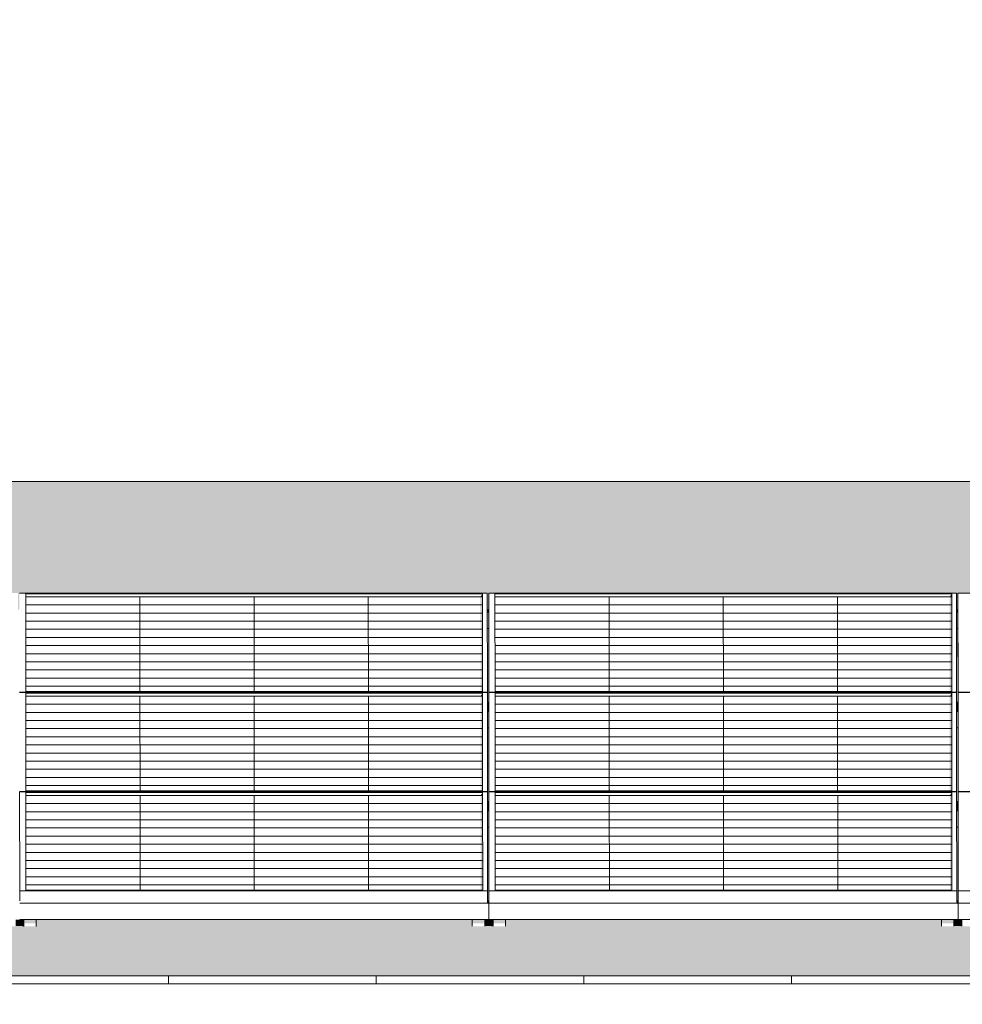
# Model space of a CAD drawing. Header units: metres. Extents: x -111 to -1, y -8 to 26.
# Tile 52 of 209: x -47.48 to -45.21, y 5.95 to 8.33. Entities that reach past the tile are written whole.
import ezdxf

# ---------------------------------------------------------------- set-up
doc = ezdxf.new("R2010")
doc.units = ezdxf.units.M
doc.header["$MEASUREMENT"] = 0
for name, color, linetype in [('30 Dachaufbau', 7, 'Continuous'), ('70 PV-Anlage', 7, 'Continuous'), ('94 Genehmigungsplanung Bemaßung', 7, 'Continuous')]:
    doc.layers.add(name, color=color, linetype=linetype)
doc.styles.add('ERSTELLTER_STIL_2', font='arial.ttf')
doc.dimstyles.new('ERSTELLTER_STIL__1', dxfattribs={"dimtxt": 0.25, "dimasz": 0.19, "dimexe": 0.18, "dimexo": 0.1, "dimgap": 0, "dimtad": 1, "dimtih": 1, "dimtoh": 1, "dimzin": 0, "dimdsep": 46, "dimtxsty": 'ERSTELLTER_STIL_2', "dimblk": 'ARROWHEAD_6', "dimblk1": 'ARROWHEAD_6', "dimblk2": 'ARROWHEAD_6', "dimcen": 0.09, "dimclrd": 7, "dimclre": 7, "dimclrt": 7, "dimazin": 0, "dimtfac": 1, "dimtdec": 4, "dimtmove": 0, "dimatfit": 3, "dimfxl": 1, "dimtolj": 1, "dimtzin": 0, "dimarcsym": 0})

# ---------------------------------------------------------------- blocks, each defined once
blk = doc.blocks.new('*X3', base_point=(-27236.1321, 0))
at = {"layer": '30 Dachaufbau', "color": 7, "linetype": 'Continuous', "lineweight": 13}
for p, q in [((-47.1225, 6.0035), (-47.1225, 6.0233)), ((-47.1225, 6.0035), (-47.1225, 6.0233)), ((-46.6225, 6.0035), (-46.6225, 6.0233)), ((-46.6225, 6.0035), (-46.6225, 6.0233)), ((-46.1225, 6.0035), (-46.1225, 6.0233)), ((-46.1225, 6.0035), (-46.1225, 6.0233)), ((-45.6225, 6.0035), (-45.6225, 6.0233)), ((-45.6225, 6.0035), (-45.6225, 6.0233))]:
    blk.add_line(p, q, dxfattribs=at)
blk = doc.blocks.new('*X31', base_point=(-27236.1321, 0))
at = {"layer": '30 Dachaufbau', "linetype": 'Continuous', "lineweight": 0, "true_color": 0x000000}
blk.add_hatch(color=18, dxfattribs=at).paths.add_polyline_path([(-46.355, 6.8599), (-46.3549, 6.6824), (-46.3514, 6.6824), (-46.3515, 6.8599)])
blk = doc.blocks.new('*X32', base_point=(-27236.1321, 0))
at = {"layer": '30 Dachaufbau', "linetype": 'Continuous', "lineweight": 0, "true_color": 0x000000}
blk.add_hatch(color=18, dxfattribs=at).paths.add_polyline_path([(-46.3549, 6.6205), (-46.3547, 6.443), (-46.3513, 6.443), (-46.3514, 6.6205)])
blk = doc.blocks.new('*X33', base_point=(-27236.1321, 0))
at = {"layer": '30 Dachaufbau', "linetype": 'Continuous', "lineweight": 0, "true_color": 0x000000}
blk.add_hatch(color=18, dxfattribs=at).paths.add_polyline_path([(-46.3547, 6.3811), (-46.3546, 6.2278), (-46.3546, 6.2036), (-46.3511, 6.2036), (-46.3512, 6.3811)])
blk = doc.blocks.new('*X34', base_point=(-27236.1321, 0))
at = {"layer": '30 Dachaufbau', "linetype": 'Continuous', "lineweight": 0, "true_color": 0x000000}
blk.add_hatch(color=18, dxfattribs=at).paths.add_polyline_path([(-45.2215, 6.8599), (-45.225, 6.8599), (-45.2249, 6.6824), (-45.2214, 6.6824)])
blk = doc.blocks.new('*X35', base_point=(-27236.1321, 0))
at = {"layer": '30 Dachaufbau', "linetype": 'Continuous', "lineweight": 0, "true_color": 0x000000}
blk.add_hatch(color=18, dxfattribs=at).paths.add_polyline_path([(-45.2249, 6.6205), (-45.2247, 6.443), (-45.2213, 6.443), (-45.2214, 6.6205)])
blk = doc.blocks.new('*X36', base_point=(-27236.1321, 0))
at = {"layer": '30 Dachaufbau', "linetype": 'Continuous', "lineweight": 0, "true_color": 0x000000}
blk.add_hatch(color=18, dxfattribs=at).paths.add_polyline_path([(-45.2247, 6.3811), (-45.2246, 6.2278), (-45.2246, 6.2036), (-45.2211, 6.2036), (-45.2212, 6.3811)])
blk = doc.blocks.new('*X106', base_point=(-27236.1321, 0))
at = {"layer": '30 Dachaufbau', "linetype": 'Continuous', "lineweight": 0, "true_color": 0x000000}
h = blk.add_hatch(color=18, dxfattribs=at)
h.paths.add_polyline_path([(-58.6225, 6.0233), (-16.8411, 6.0233), (-16.8411, 7.2143), (-22.8511, 7.2143), (-22.8511, 7.0042), (-37.6511, 7.0042), (-37.6511, 7.2143), (-58.6225, 7.2143)])
h.paths.add_polyline_path([(-57.6516, 6.9157), (-57.6516, 6.9454), (-56.5251, 6.9454), (-56.525, 6.9051), (-56.5216, 6.9051), (-56.5216, 6.9157), (-56.5216, 6.9454), (-55.3951, 6.9454), (-55.395, 6.9051), (-55.3916, 6.9051), (-55.3916, 6.9157), (-55.3916, 6.9454), (-54.2651, 6.9454), (-54.265, 6.9051), (-54.2616, 6.9051), (-54.2616, 6.9157), (-54.2616, 6.9454), (-53.1351, 6.9454), (-53.135, 6.9051), (-53.1316, 6.9051), (-53.1316, 6.9157), (-53.1316, 6.9454), (-52.0051, 6.9454), (-52.005, 6.9051), (-52.0016, 6.9051), (-52.0016, 6.9157), (-52.0016, 6.9454), (-50.8751, 6.9454), (-50.875, 6.9051), (-50.8716, 6.9051), (-50.8716, 6.9157), (-50.8716, 6.9454), (-49.7451, 6.9454), (-49.745, 6.9051), (-49.7416, 6.9051), (-49.7416, 6.9157), (-49.7416, 6.9454), (-48.6151, 6.9454), (-48.615, 6.9051), (-48.6116, 6.9051), (-48.6116, 6.9157), (-48.6116, 6.9454), (-47.4851, 6.9454), (-47.485, 6.9051), (-47.4816, 6.9051), (-47.4816, 6.9157), (-47.4816, 6.9454), (-46.3551, 6.9454), (-46.355, 6.9051), (-46.3516, 6.9051), (-46.3516, 6.9157), (-46.3516, 6.9454), (-45.2251, 6.9454), (-45.225, 6.9051), (-45.2216, 6.9051), (-45.2216, 6.9157), (-45.2216, 6.9454), (-44.0951, 6.9454), (-44.095, 6.9051), (-44.0916, 6.9051), (-44.0916, 6.9157), (-44.0916, 6.9454), (-42.9651, 6.9454), (-42.965, 6.9051), (-42.9616, 6.9051), (-42.9616, 6.9157), (-42.9616, 6.9454), (-41.8351, 6.9454), (-41.835, 6.9051), (-41.8316, 6.9051), (-41.8316, 6.9157), (-41.8316, 6.9454), (-40.7051, 6.9454), (-40.705, 6.9051), (-40.7016, 6.9051), (-40.7016, 6.9157), (-40.7016, 6.9454), (-39.5751, 6.9454), (-39.575, 6.9051), (-39.5716, 6.9051), (-39.5716, 6.9157), (-39.5716, 6.9454), (-38.4451, 6.9454), (-38.445, 6.9051), (-38.4416, 6.9051), (-38.4416, 6.9157), (-38.4416, 6.9454), (-37.3151, 6.9454), (-37.315, 6.9051), (-37.3116, 6.9051), (-37.3116, 6.9157), (-37.3116, 6.9454), (-36.1851, 6.9454), (-36.185, 6.9051), (-36.1816, 6.9051), (-36.1816, 6.9157), (-36.1816, 6.9454), (-35.0551, 6.9454), (-35.055, 6.9051), (-35.0516, 6.9051), (-35.0516, 6.9157), (-35.0516, 6.9454), (-33.9251, 6.9454), (-33.925, 6.9051), (-33.9216, 6.9051), (-33.9216, 6.9157), (-33.9216, 6.9454), (-32.7951, 6.9454), (-32.795, 6.9051), (-32.7916, 6.9051), (-32.7916, 6.9058), (-32.7916, 6.9157), (-32.7916, 6.9454), (-31.6651, 6.9454), (-31.665, 6.9051), (-31.6616, 6.9051), (-31.6616, 6.9157), (-31.6616, 6.9454), (-30.5351, 6.9454), (-30.535, 6.9051), (-30.5316, 6.9051), (-30.5316, 6.9157), (-30.5316, 6.9454), (-29.4051, 6.9454), (-29.405, 6.9051), (-29.4016, 6.9051), (-29.4016, 6.9157), (-29.4016, 6.9454), (-28.2751, 6.9454), (-28.275, 6.9051), (-28.2716, 6.9051), (-28.2716, 6.9157), (-28.2716, 6.9454), (-27.1451, 6.9454), (-27.145, 6.9051), (-27.1416, 6.9051), (-27.1416, 6.9157), (-27.1416, 6.9454), (-26.0151, 6.9454), (-26.015, 6.9051), (-26.0116, 6.9051), (-26.0116, 6.9157), (-26.0116, 6.9454), (-24.8851, 6.9454), (-24.885, 6.9051), (-24.8816, 6.9051), (-24.8816, 6.9157), (-24.8816, 6.9454), (-23.7551, 6.9454), (-23.755, 6.9051), (-23.7516, 6.9051), (-23.7516, 6.9157), (-23.7516, 6.9454), (-22.6251, 6.9454), (-22.625, 6.9051), (-22.6216, 6.9051), (-22.6216, 6.9157), (-22.6216, 6.9454), (-21.4951, 6.9454), (-21.495, 6.9051), (-21.4916, 6.9051), (-21.4916, 6.9157), (-21.4916, 6.9454), (-20.3651, 6.9454), (-20.365, 6.9051), (-20.3616, 6.9051), (-20.3616, 6.9157), (-20.3616, 6.9454), (-19.2351, 6.9454), (-19.235, 6.9051), (-19.2316, 6.9051), (-19.2316, 6.9157), (-19.2316, 6.9454), (-18.1051, 6.9454), (-18.105, 6.9051), (-18.1016, 6.9051), (-18.1016, 6.8995), (-18.1016, 6.8599), (-18.105, 6.8599), (-18.1049, 6.6824), (-18.1014, 6.6824), (-18.1014, 6.6768), (-18.1014, 6.6657), (-18.1014, 6.6601), (-18.1014, 6.6205), (-18.1049, 6.6205), (-18.1047, 6.443), (-18.1013, 6.443), (-18.1012, 6.4374), (-18.1012, 6.4263), (-18.1012, 6.4207), (-18.1012, 6.3811), (-18.1047, 6.3811), (-18.1046, 6.2278), (-18.1046, 6.2036), (-18.1011, 6.2036), (-18.1011, 6.1981), (-18.1011, 6.1584), (-18.1111, 6.1584), (-18.1111, 6.1427), (-18.1411, 6.1427), (-18.1411, 6.1469), (-18.1411, 6.1584), (-19.1911, 6.1584), (-19.1911, 6.1427), (-19.2211, 6.1427), (-19.2211, 6.1469), (-19.2211, 6.1584), (-19.2411, 6.1584), (-19.2411, 6.1427), (-19.2711, 6.1427), (-19.2711, 6.1469), (-19.2711, 6.1584), (-20.3211, 6.1584), (-20.3211, 6.1427), (-20.3511, 6.1427), (-20.3511, 6.1469), (-20.3511, 6.1584), (-20.3711, 6.1584), (-20.3711, 6.1427), (-20.4011, 6.1427), (-20.4011, 6.1469), (-20.4011, 6.1584), (-21.4511, 6.1584), (-21.4511, 6.1427), (-21.4811, 6.1427), (-21.4811, 6.1469), (-21.4811, 6.1584), (-21.5011, 6.1584), (-21.5011, 6.1427), (-21.5311, 6.1427), (-21.5311, 6.1469), (-21.5311, 6.1584), (-22.5811, 6.1584), (-22.5811, 6.1427), (-22.6111, 6.1427), (-22.6111, 6.1468), (-22.6111, 6.1584), (-22.6311, 6.1584), (-22.6311, 6.1427), (-22.6611, 6.1427), (-22.6611, 6.1469), (-22.6611, 6.1584), (-23.7111, 6.1584), (-23.7111, 6.1427), (-23.7411, 6.1427), (-23.7411, 6.1468), (-23.7411, 6.1584), (-23.7611, 6.1584), (-23.7611, 6.1427), (-23.7911, 6.1427), (-23.7911, 6.1468), (-23.7911, 6.1584), (-24.8411, 6.1584), (-24.8411, 6.1426), (-24.8711, 6.1426), (-24.8711, 6.1468), (-24.8711, 6.1584), (-24.8911, 6.1584), (-24.8911, 6.1426), (-24.9211, 6.1426), (-24.9211, 6.1468), (-24.9211, 6.1584), (-25.9711, 6.1584), (-25.9711, 6.1426), (-26.0011, 6.1426), (-26.0011, 6.1468), (-26.0011, 6.1584), (-26.0211, 6.1584), (-26.0211, 6.1426), (-26.0511, 6.1426), (-26.0511, 6.1468), (-26.0511, 6.1584), (-27.1011, 6.1584), (-27.1011, 6.1426), (-27.1311, 6.1426), (-27.1311, 6.1468), (-27.1311, 6.1584), (-27.1511, 6.1584), (-27.1511, 6.1426), (-27.1811, 6.1426), (-27.1811, 6.1468), (-27.1811, 6.1584), (-28.2311, 6.1584), (-28.2311, 6.1426), (-28.2611, 6.1426), (-28.2611, 6.1468), (-28.2611, 6.1584), (-28.2811, 6.1584), (-28.2811, 6.1426), (-28.3111, 6.1426), (-28.3111, 6.1468), (-28.3111, 6.1584), (-29.3611, 6.1584), (-29.3611, 6.1426), (-29.3911, 6.1426), (-29.3911, 6.1468), (-29.3911, 6.1584), (-29.4111, 6.1584), (-29.4111, 6.1426), (-29.4411, 6.1426), (-29.4411, 6.1467), (-29.4411, 6.1584), (-30.4911, 6.1584), (-30.4911, 6.1426), (-30.5211, 6.1426), (-30.5211, 6.1467), (-30.5211, 6.1584), (-30.5411, 6.1584), (-30.5411, 6.1426), (-30.5711, 6.1426), (-30.5711, 6.1467), (-30.5711, 6.1584), (-31.6211, 6.1584), (-31.6211, 6.1426), (-31.6511, 6.1426), (-31.6511, 6.1467), (-31.6511, 6.1584), (-31.6711, 6.1584), (-31.6711, 6.1426), (-31.7011, 6.1426), (-31.7011, 6.1467), (-31.7011, 6.1584), (-32.7511, 6.1584), (-32.7511, 6.1425), (-32.7811, 6.1425), (-32.7811, 6.1467), (-32.7811, 6.1584), (-32.8011, 6.1584), (-32.8011, 6.1425), (-32.8311, 6.1425), (-32.8311, 6.1467), (-32.8311, 6.1584), (-33.8811, 6.1584), (-33.8811, 6.1425), (-33.9111, 6.1425), (-33.9111, 6.1467), (-33.9111, 6.1584), (-33.9311, 6.1584), (-33.9311, 6.1425), (-33.9611, 6.1425), (-33.9611, 6.1467), (-33.9611, 6.1584), (-35.0111, 6.1584), (-35.0111, 6.1425), (-35.0411, 6.1425), (-35.0411, 6.1467), (-35.0411, 6.1584), (-35.0611, 6.1584), (-35.0611, 6.1425), (-35.0911, 6.1425), (-35.0911, 6.1467), (-35.0911, 6.1584), (-36.1411, 6.1584), (-36.1411, 6.1425), (-36.1711, 6.1425), (-36.1711, 6.1467), (-36.1711, 6.1584), (-36.1911, 6.1584), (-36.1911, 6.1425), (-36.2211, 6.1425), (-36.2211, 6.1466), (-36.2211, 6.1584), (-37.2711, 6.1584), (-37.2711, 6.1425), (-37.3011, 6.1425), (-37.3011, 6.1467), (-37.3011, 6.1584), (-37.3211, 6.1584), (-37.3211, 6.1425), (-37.3511, 6.1425), (-37.3511, 6.1466), (-37.3511, 6.1584), (-38.4011, 6.1584), (-38.4011, 6.1425), (-38.4311, 6.1425), (-38.4311, 6.1466), (-38.4311, 6.1584), (-38.4511, 6.1584), (-38.4511, 6.1425), (-38.4811, 6.1425), (-38.4811, 6.1466), (-38.4811, 6.1584), (-39.5311, 6.1584), (-39.5311, 6.1424), (-39.5611, 6.1424), (-39.5611, 6.1466), (-39.5611, 6.1584), (-39.5811, 6.1584), (-39.5811, 6.1424), (-39.6111, 6.1424), (-39.6111, 6.1466), (-39.6111, 6.1584), (-40.6611, 6.1584), (-40.6611, 6.1424), (-40.6911, 6.1424), (-40.6911, 6.1466), (-40.6911, 6.1584), (-40.7111, 6.1584), (-40.7111, 6.1424), (-40.7411, 6.1424), (-40.7411, 6.1466), (-40.7411, 6.1584), (-41.7911, 6.1584), (-41.7911, 6.1424), (-41.8211, 6.1424), (-41.8211, 6.1466), (-41.8211, 6.1584), (-41.8411, 6.1584), (-41.8411, 6.1424), (-41.8711, 6.1424), (-41.8711, 6.1466), (-41.8711, 6.1584), (-42.9211, 6.1584), (-42.9211, 6.1424), (-42.9511, 6.1424), (-42.9511, 6.1466), (-42.9511, 6.1584), (-42.9711, 6.1584), (-42.9711, 6.1424), (-43.0011, 6.1424), (-43.0011, 6.1466), (-43.0011, 6.1584), (-44.0511, 6.1584), (-44.0511, 6.1424), (-44.0811, 6.1424), (-44.0811, 6.1466), (-44.0811, 6.1584), (-44.1011, 6.1584), (-44.1011, 6.1424), (-44.1311, 6.1424), (-44.1311, 6.1466), (-44.1311, 6.1584), (-45.1811, 6.1584), (-45.1811, 6.1424), (-45.2111, 6.1424), (-45.2111, 6.1465), (-45.2111, 6.1584), (-45.2311, 6.1584), (-45.2311, 6.1424), (-45.2611, 6.1424), (-45.2611, 6.1465), (-45.2611, 6.1584), (-46.3111, 6.1584), (-46.3111, 6.1424), (-46.3411, 6.1424), (-46.3411, 6.1465), (-46.3411, 6.1584), (-46.3611, 6.1584), (-46.3611, 6.1424), (-46.3911, 6.1424), (-46.3911, 6.1465), (-46.3911, 6.1584), (-47.4411, 6.1584), (-47.4411, 6.1423), (-47.4711, 6.1423), (-47.4711, 6.1465), (-47.4711, 6.1584), (-47.4911, 6.1584), (-47.4911, 6.1423), (-47.5211, 6.1423), (-47.5211, 6.1465), (-47.5211, 6.1584), (-48.5711, 6.1584), (-48.5711, 6.1423), (-48.6011, 6.1423), (-48.6011, 6.1465), (-48.6011, 6.1584), (-48.6211, 6.1584), (-48.6211, 6.1423), (-48.6511, 6.1423), (-48.6511, 6.1465), (-48.6511, 6.1584), (-49.7011, 6.1584), (-49.7011, 6.1423), (-49.7311, 6.1423), (-49.7311, 6.1465), (-49.7311, 6.1584), (-49.7511, 6.1584), (-49.7511, 6.1423), (-49.7811, 6.1423), (-49.7811, 6.1465), (-49.7811, 6.1584), (-50.8311, 6.1584), (-50.8311, 6.1423), (-50.8611, 6.1423), (-50.8611, 6.1465), (-50.8611, 6.1584), (-50.8811, 6.1584), (-50.8811, 6.1423), (-50.9111, 6.1423), (-50.9111, 6.1465), (-50.9111, 6.1584), (-51.9611, 6.1584), (-51.9611, 6.1423), (-51.9911, 6.1423), (-51.9911, 6.1465), (-51.9911, 6.1584), (-52.0111, 6.1584), (-52.0111, 6.1423), (-52.0411, 6.1423), (-52.0411, 6.1465), (-52.0411, 6.1584), (-53.0911, 6.1584), (-53.0911, 6.1423), (-53.1211, 6.1423), (-53.1211, 6.1464), (-53.1211, 6.1584), (-53.1411, 6.1584), (-53.1411, 6.1423), (-53.1711, 6.1423), (-53.1711, 6.1464), (-53.1711, 6.1584), (-54.2211, 6.1584), (-54.2211, 6.1423), (-54.2511, 6.1423), (-54.2511, 6.1464), (-54.2511, 6.1584), (-54.2711, 6.1584), (-54.2711, 6.1423), (-54.3011, 6.1423), (-54.3011, 6.1464), (-54.3011, 6.1584), (-55.3511, 6.1584), (-55.3511, 6.1422), (-55.3811, 6.1422), (-55.3811, 6.1464), (-55.3811, 6.1584), (-55.4011, 6.1584), (-55.4011, 6.1422), (-55.4311, 6.1422), (-55.4311, 6.1464), (-55.4311, 6.1584), (-56.4811, 6.1584), (-56.4811, 6.1422), (-56.5111, 6.1422), (-56.5111, 6.1464), (-56.5111, 6.1584), (-56.5311, 6.1584), (-56.5311, 6.1422), (-56.5611, 6.1422), (-56.5611, 6.1464), (-56.5611, 6.1584), (-57.6111, 6.1584), (-57.6111, 6.1422), (-57.6411, 6.1422), (-57.6411, 6.1464), (-57.6411, 6.1584), (-57.6511, 6.1584), (-57.6511, 6.164), (-57.6511, 6.2036), (-57.6512, 6.3811), (-57.6512, 6.3811), (-57.6512, 6.3867), (-57.6512, 6.3978), (-57.6513, 6.4034), (-57.6513, 6.4421), (-57.6514, 6.6205), (-57.6514, 6.6205), (-57.6514, 6.6261), (-57.6514, 6.6372), (-57.6514, 6.6428), (-57.6514, 6.6824), (-57.6515, 6.8599), (-57.6516, 6.8599), (-57.6516, 6.8654), (-57.6516, 6.905)], flags=0)
blk = doc.blocks.new('*D120', base_point=(-27236.1321, 0))
at = {"layer": '94 Genehmigungsplanung Bemaßung', "color": 7, "linetype": 'Continuous', "lineweight": 13}
for p, q in [((-58.1625, 9.3843), (-58.1625, 9.7593)), ((-17.3411, 9.3843), (-17.3411, 9.7593)), ((-58.0625, 9.6718), (-58.2625, 9.4718)), ((-17.2411, 9.6718), (-17.4411, 9.4718)), ((-58.3125, 9.5718), (-58.1625, 9.5718)), ((-58.1625, 9.5718), (-17.3411, 9.5718))]:
    blk.add_line(p, q, dxfattribs=at)
at = {"layer": '94 Genehmigungsplanung Bemaßung', "color": 7, "lineweight": 13, "insert": (-38.1808, 9.6218), "char_height": 0.25, "attachment_point": 7, "style": 'ERSTELLTER_STIL_2'}
blk.add_mtext('\\A1;{\\pql;\\fArial|b0|i0|c0|p0;\\W1.000000;40,82}', dxfattribs=at)
blk = doc.blocks.new('ARROWHEAD_6')
at = {"color": 0, "linetype": 'Continuous', "lineweight": 0}
for p, q in [((-0.5, -0.5), (0.5, 0.5)), ((0, 0), (-1, 0))]:
    blk.add_line(p, q, dxfattribs=at)

msp = doc.modelspace()

# ---------------------------------------------------------------- hatches: boundary and pattern name
at = {"layer": '30 Dachaufbau', "linetype": 'Continuous', "lineweight": 0, "true_color": 0x000000}
for points in [[(-46.355, 6.8599), (-46.3549, 6.6824), (-46.3514, 6.6824), (-46.3515, 6.8599)], [(-45.2215, 6.8599), (-45.225, 6.8599), (-45.2249, 6.6824), (-45.2214, 6.6824)], [(-46.3549, 6.6205), (-46.3547, 6.443), (-46.3513, 6.443), (-46.3514, 6.6205)], [(-45.2249, 6.6205), (-45.2247, 6.443), (-45.2213, 6.443), (-45.2214, 6.6205)], [(-46.3547, 6.3811), (-46.3546, 6.2278), (-46.3546, 6.2036), (-46.3511, 6.2036), (-46.3512, 6.3811)], [(-45.2247, 6.3811), (-45.2246, 6.2278), (-45.2246, 6.2036), (-45.2211, 6.2036), (-45.2212, 6.3811)], [(-47.4911, 6.1429), (-47.4758, 6.1429), (-47.4711, 6.1423), (-47.4711, 6.1465), (-47.4711, 6.1584), (-47.4911, 6.1584)], [(-47.4411, 6.1429), (-46.3958, 6.1429), (-46.3911, 6.1424), (-46.3911, 6.1465), (-46.3911, 6.1584), (-47.4411, 6.1584)], [(-46.3611, 6.1429), (-46.3458, 6.1429), (-46.3411, 6.1424), (-46.3411, 6.1465), (-46.3411, 6.1584), (-46.3611, 6.1584)], [(-46.3111, 6.1584), (-46.3111, 6.1429), (-45.2658, 6.1429), (-45.2611, 6.1424), (-45.2611, 6.1465), (-45.2611, 6.1584)], [(-45.2311, 6.1584), (-45.2311, 6.1429), (-45.2158, 6.1429), (-45.2111, 6.1424), (-45.2111, 6.1465), (-45.2111, 6.1584)]]:
    msp.add_hatch(color=18, dxfattribs=at).paths.add_polyline_path(points)
at = {"layer": '70 PV-Anlage', "linetype": 'Continuous', "lineweight": 0, "true_color": 0x000000}
for points in [[(-46.3714, 6.9364), (-46.3666, 6.9364), (-46.3666, 6.9438)], [(-46.3714, 6.9364), (-46.3713, 6.7086), (-46.3664, 6.7086), (-46.3666, 6.9364)], [(-46.3666, 6.9438), (-46.3666, 6.9364), (-46.3664, 6.7086)], [(-46.3516, 6.9454), (-46.3516, 6.9157), (-46.3514, 6.6768), (-46.3514, 6.7065)], [(-45.2414, 6.9364), (-45.2366, 6.9364), (-45.2366, 6.9438)], [(-45.2414, 6.9364), (-45.2413, 6.7086), (-45.2364, 6.7086), (-45.2366, 6.9364)], [(-45.2366, 6.9438), (-45.2366, 6.9364), (-45.2364, 6.7086)], [(-45.2216, 6.9454), (-45.2216, 6.9157), (-45.2214, 6.6768), (-45.2214, 6.7065)], [(-46.3516, 6.9051), (-46.355, 6.9051), (-46.355, 6.8995), (-46.3516, 6.8995)], [(-46.3516, 6.8654), (-46.3516, 6.8599), (-46.3516, 6.8995), (-46.3516, 6.9051)], [(-45.225, 6.9051), (-45.225, 6.8995), (-45.2216, 6.8995), (-45.2216, 6.9051)], [(-45.2216, 6.8654), (-45.2216, 6.8599), (-45.2216, 6.8995), (-45.2216, 6.9051)], [(-46.355, 6.8995), (-46.355, 6.8599), (-46.3516, 6.8599), (-46.3516, 6.8654), (-46.3516, 6.8995)], [(-46.3516, 6.8995), (-46.3516, 6.8599), (-46.3515, 6.8599)], [(-45.225, 6.8995), (-45.225, 6.8599), (-45.2216, 6.8599), (-45.2216, 6.8654), (-45.2216, 6.8995)], [(-45.2216, 6.8995), (-45.2216, 6.8599), (-45.2215, 6.8599)], [(-46.3713, 6.697), (-46.3664, 6.697), (-46.3664, 6.7044)], [(-46.3713, 6.697), (-46.3711, 6.4692), (-46.3663, 6.4692), (-46.3664, 6.697)], [(-46.3664, 6.6963), (-46.3662, 6.4692), (-46.3664, 6.7039)], [(-46.3514, 6.706), (-46.3514, 6.6763), (-46.3512, 6.4374), (-46.3512, 6.4671)], [(-45.2413, 6.697), (-45.2364, 6.697), (-45.2364, 6.7044)], [(-45.2413, 6.697), (-45.2411, 6.4692), (-45.2363, 6.4692), (-45.2364, 6.697)], [(-45.2364, 6.6963), (-45.2362, 6.4692), (-45.2364, 6.7039)], [(-45.2214, 6.706), (-45.2214, 6.6763), (-45.2212, 6.4374), (-45.2212, 6.4671)], [(-46.3549, 6.6824), (-46.3549, 6.6768), (-46.3514, 6.6768), (-46.3514, 6.6824)], [(-46.3514, 6.6768), (-46.3549, 6.6768), (-46.3549, 6.6657), (-46.3514, 6.6657)], [(-45.2214, 6.6824), (-45.2249, 6.6824), (-45.2249, 6.6768), (-45.2214, 6.6768)], [(-45.2249, 6.6768), (-45.2249, 6.6657), (-45.2214, 6.6657), (-45.2214, 6.6768)], [(-46.3549, 6.6657), (-46.3549, 6.6601), (-46.3514, 6.6601), (-46.3514, 6.6657)], [(-46.3549, 6.6601), (-46.3549, 6.6205), (-46.3514, 6.6205), (-46.3514, 6.6261), (-46.3514, 6.6601)], [(-46.3514, 6.6261), (-46.3514, 6.6205), (-46.3514, 6.6601), (-46.3514, 6.6657)], [(-46.3514, 6.6601), (-46.3514, 6.6205), (-46.3514, 6.6205)], [(-45.2214, 6.6657), (-45.2249, 6.6657), (-45.2249, 6.6601), (-45.2214, 6.6601)], [(-45.2249, 6.6601), (-45.2249, 6.6205), (-45.2214, 6.6205), (-45.2214, 6.6261), (-45.2214, 6.6601)], [(-45.2214, 6.6261), (-45.2214, 6.6205), (-45.2214, 6.6601), (-45.2214, 6.6657)], [(-45.2214, 6.6601), (-45.2214, 6.6205), (-45.2214, 6.6205)], [(-46.3711, 6.4576), (-46.3662, 6.4576), (-46.3662, 6.4651)], [(-46.371, 6.2298), (-46.3661, 6.2298), (-46.3662, 6.4576), (-46.3711, 6.4576)], [(-46.3662, 6.4644), (-46.3662, 6.4569), (-46.3661, 6.2298)], [(-46.3512, 6.4369), (-46.3511, 6.1986), (-46.3511, 6.2289), (-46.3512, 6.4667)], [(-45.2411, 6.4576), (-45.2362, 6.4576), (-45.2362, 6.4651)], [(-45.2411, 6.4576), (-45.241, 6.2298), (-45.2361, 6.2298), (-45.2362, 6.4576)], [(-45.2362, 6.4644), (-45.2362, 6.4568), (-45.2361, 6.2298)], [(-45.2212, 6.4369), (-45.2211, 6.1985), (-45.2211, 6.2288), (-45.2212, 6.4667)], [(-46.3547, 6.443), (-46.3547, 6.4374), (-46.3513, 6.4374), (-46.3513, 6.443)], [(-46.3547, 6.4374), (-46.3547, 6.4263), (-46.3512, 6.4263), (-46.3512, 6.4374)], [(-45.2213, 6.443), (-45.2247, 6.443), (-45.2247, 6.4374), (-45.2213, 6.4374)], [(-45.2247, 6.4374), (-45.2247, 6.4263), (-45.2212, 6.4263), (-45.2212, 6.4374)], [(-46.3547, 6.4263), (-46.3547, 6.4207), (-46.3512, 6.4207), (-46.3512, 6.4263)], [(-46.3547, 6.4207), (-46.3547, 6.3811), (-46.3512, 6.3811), (-46.3512, 6.3867), (-46.3512, 6.4207)], [(-46.3512, 6.3867), (-46.3512, 6.3811), (-46.3512, 6.4207), (-46.3512, 6.4263)], [(-46.3512, 6.4207), (-46.3512, 6.3811), (-46.3512, 6.3811)], [(-45.2212, 6.4263), (-45.2247, 6.4263), (-45.2247, 6.4207), (-45.2212, 6.4207)], [(-45.2247, 6.4207), (-45.2247, 6.3811), (-45.2212, 6.3811), (-45.2212, 6.3867), (-45.2212, 6.4207)], [(-45.2212, 6.3867), (-45.2212, 6.3811), (-45.2212, 6.4207), (-45.2212, 6.4263)], [(-45.2212, 6.4207), (-45.2212, 6.3811), (-45.2212, 6.3811)], [(-46.3546, 6.1984), (-46.3511, 6.1981), (-46.3511, 6.1986), (-46.3511, 6.2036), (-46.3546, 6.2036)], [(-45.2246, 6.1984), (-45.2211, 6.1981), (-45.2211, 6.1985), (-45.2211, 6.2036), (-45.2246, 6.2036)], [(-47.4711, 6.1584), (-47.4711, 6.1465), (-47.4711, 6.1423)], [(-47.4411, 6.1584), (-47.4711, 6.1584), (-47.4711, 6.1495), (-47.4411, 6.1495)], [(-46.3911, 6.1584), (-46.3911, 6.1465), (-46.3911, 6.1424)], [(-46.3611, 6.1584), (-46.3911, 6.1584), (-46.3911, 6.1495), (-46.3611, 6.1495)], [(-46.3411, 6.1465), (-46.3411, 6.1424), (-46.3411, 6.1584)], [(-46.3111, 6.1584), (-46.3411, 6.1584), (-46.3411, 6.1495), (-46.3111, 6.1495)], [(-45.2611, 6.1584), (-45.2611, 6.1465), (-45.2611, 6.1424)], [(-45.2311, 6.1584), (-45.2611, 6.1584), (-45.2611, 6.1495), (-45.2311, 6.1495)], [(-45.2111, 6.1465), (-45.2111, 6.1424), (-45.2111, 6.1584)]]:
    msp.add_hatch(color=18, dxfattribs=at).paths.add_polyline_path(points)

# ---------------------------------------------------------------- linework, layer by layer
at = {"layer": '30 Dachaufbau', "color": 7, "linetype": 'Continuous', "lineweight": 13}
for p, q in [((-37.6511, 7.2143), (-58.6225, 7.2143)), ((-58.6225, 6.0233), (-16.8411, 6.0233)), ((-16.8411, 6.0035), (-58.6225, 6.0035))]:
    msp.add_line(p, q, dxfattribs=at)
at = {"layer": '70 PV-Anlage', "color": 7, "linetype": 'Continuous', "lineweight": 13}
for p, q in [((-46.3551, 6.9454), (-47.4816, 6.9454)), ((-47.4664, 6.7086), (-47.4666, 6.9438)), ((-47.4666, 6.9438), (-46.3666, 6.9438)), ((-46.3666, 6.9364), (-47.4666, 6.9364)), ((-47.1916, 6.9364), (-47.1916, 6.9365)), ((-47.1914, 6.7086), (-47.1916, 6.9364)), ((-46.9166, 6.9364), (-46.9166, 6.9365)), ((-46.9164, 6.7086), (-46.9166, 6.9364)), ((-46.6416, 6.9364), (-46.6416, 6.9365)), ((-46.6414, 6.7086), (-46.6416, 6.9364)), ((-46.3666, 6.9438), (-46.3664, 6.7086)), ((-46.3666, 6.9364), (-46.3666, 6.9438)), ((-46.3549, 6.7065), (-46.3551, 6.9454)), ((-45.2251, 6.9454), (-46.3516, 6.9454)), ((-46.3516, 6.9454), (-46.3514, 6.7065)), ((-46.3516, 6.9157), (-46.3516, 6.9454)), ((-46.3364, 6.7086), (-46.3366, 6.9438)), ((-46.3366, 6.9438), (-45.2366, 6.9438)), ((-45.2366, 6.9364), (-46.3366, 6.9364)), ((-46.0616, 6.9364), (-46.0616, 6.9365)), ((-46.0614, 6.7086), (-46.0616, 6.9364)), ((-45.7866, 6.9364), (-45.7866, 6.9365)), ((-45.7864, 6.7086), (-45.7866, 6.9364)), ((-45.5116, 6.9364), (-45.5116, 6.9365)), ((-45.5114, 6.7086), (-45.5116, 6.9364)), ((-45.2366, 6.9438), (-45.2364, 6.7086)), ((-45.2366, 6.9364), (-45.2366, 6.9438)), ((-45.2249, 6.7065), (-45.2251, 6.9454)), ((-44.0951, 6.9454), (-45.2216, 6.9454)), ((-45.2216, 6.9454), (-45.2214, 6.7065)), ((-45.2216, 6.9157), (-45.2216, 6.9454)), ((-47.4666, 6.9169), (-46.3666, 6.9169)), ((-46.3516, 6.9051), (-46.355, 6.9051)), ((-46.3516, 6.9157), (-46.3516, 6.9051)), ((-46.3516, 6.9051), (-46.3516, 6.8995)), ((-46.3366, 6.9169), (-45.2366, 6.9169)), ((-45.2216, 6.9051), (-45.225, 6.9051)), ((-45.2216, 6.9157), (-45.2216, 6.9051)), ((-45.2216, 6.9051), (-45.2216, 6.8995)), ((-47.4665, 6.8973), (-46.3665, 6.8973)), ((-46.355, 6.8995), (-46.3516, 6.8995)), ((-46.3516, 6.8599), (-46.3516, 6.8995)), ((-46.3516, 6.8995), (-46.3514, 6.6824)), ((-46.3365, 6.8973), (-45.2365, 6.8973)), ((-45.225, 6.8995), (-45.2216, 6.8995)), ((-45.2216, 6.8599), (-45.2216, 6.8995)), ((-45.2216, 6.8995), (-45.2214, 6.6824)), ((-47.4665, 6.8777), (-46.3665, 6.8777)), ((-47.4665, 6.8581), (-46.3665, 6.8581)), ((-46.355, 6.8599), (-46.3516, 6.8599)), ((-46.3365, 6.8777), (-45.2365, 6.8777)), ((-46.3365, 6.8581), (-45.2365, 6.8581)), ((-45.225, 6.8599), (-45.2216, 6.8599)), ((-47.4665, 6.8385), (-46.3665, 6.8385)), ((-46.3365, 6.8385), (-45.2365, 6.8385)), ((-47.4665, 6.8189), (-46.3665, 6.8189)), ((-46.3365, 6.8189), (-45.2365, 6.8189)), ((-47.4665, 6.7993), (-46.3665, 6.7993)), ((-46.3365, 6.7993), (-45.2365, 6.7993)), ((-47.4665, 6.7797), (-46.3665, 6.7797)), ((-46.3365, 6.7797), (-45.2365, 6.7797)), ((-47.4664, 6.7601), (-46.3665, 6.7601)), ((-47.4664, 6.7405), (-46.3664, 6.7405)), ((-46.3364, 6.7601), (-45.2365, 6.7601)), ((-46.3364, 6.7405), (-45.2364, 6.7405)), ((-47.4664, 6.7209), (-46.3664, 6.7209)), ((-46.3364, 6.7209), (-45.2364, 6.7209)), ((-47.4814, 6.7065), (-46.3549, 6.7065)), ((-46.3549, 6.706), (-47.4814, 6.706)), ((-46.3664, 6.7086), (-47.4664, 6.7086)), ((-47.4662, 6.4692), (-47.4664, 6.7044)), ((-47.4664, 6.7044), (-46.3664, 6.7044)), ((-46.3664, 6.697), (-47.4664, 6.697)), ((-47.1914, 6.697), (-47.1914, 6.6971)), ((-47.1913, 6.4692), (-47.1914, 6.697)), ((-46.9164, 6.697), (-46.9164, 6.6971)), ((-46.9163, 6.4692), (-46.9164, 6.697)), ((-46.6414, 6.697), (-46.6414, 6.6971)), ((-46.6413, 6.4692), (-46.6414, 6.697)), ((-46.3664, 6.7044), (-46.3662, 6.4692)), ((-46.3664, 6.697), (-46.3664, 6.7044)), ((-46.3549, 6.706), (-46.3549, 6.7065)), ((-46.3547, 6.4671), (-46.3549, 6.706)), ((-46.3514, 6.7065), (-45.2249, 6.7065)), ((-46.3514, 6.706), (-46.3514, 6.7065)), ((-45.2249, 6.706), (-46.3514, 6.706)), ((-46.3514, 6.706), (-46.3512, 6.4671)), ((-46.3514, 6.6763), (-46.3514, 6.706)), ((-45.2364, 6.7086), (-46.3364, 6.7086)), ((-46.3362, 6.4692), (-46.3364, 6.7044)), ((-46.3364, 6.7044), (-45.2364, 6.7044)), ((-45.2364, 6.697), (-46.3364, 6.697)), ((-46.0614, 6.697), (-46.0614, 6.6971)), ((-46.0613, 6.4692), (-46.0614, 6.697)), ((-45.7864, 6.697), (-45.7864, 6.6971)), ((-45.7863, 6.4692), (-45.7864, 6.697)), ((-45.5114, 6.697), (-45.5114, 6.6971)), ((-45.5113, 6.4692), (-45.5114, 6.697)), ((-45.2364, 6.7044), (-45.2362, 6.4692)), ((-45.2364, 6.697), (-45.2364, 6.7044)), ((-45.2249, 6.706), (-45.2249, 6.7065)), ((-45.2247, 6.4671), (-45.2249, 6.706)), ((-45.2214, 6.7065), (-44.0949, 6.7065)), ((-45.2214, 6.706), (-45.2214, 6.7065)), ((-44.0949, 6.706), (-45.2214, 6.706)), ((-45.2214, 6.706), (-45.2212, 6.4671)), ((-45.2214, 6.6763), (-45.2214, 6.706)), ((-47.4664, 6.6775), (-46.3664, 6.6775)), ((-46.3514, 6.6824), (-46.3549, 6.6824)), ((-46.3549, 6.6768), (-46.3514, 6.6768)), ((-46.3514, 6.6768), (-46.3514, 6.6824)), ((-46.3514, 6.6763), (-46.3514, 6.6657)), ((-46.3364, 6.6775), (-45.2364, 6.6775)), ((-45.2214, 6.6824), (-45.2249, 6.6824)), ((-45.2249, 6.6768), (-45.2214, 6.6768)), ((-45.2214, 6.6768), (-45.2214, 6.6824)), ((-45.2214, 6.6763), (-45.2214, 6.6657)), ((-47.4664, 6.6579), (-46.3664, 6.6579)), ((-46.3514, 6.6657), (-46.3549, 6.6657)), ((-46.3549, 6.6601), (-46.3514, 6.6601)), ((-46.3514, 6.6657), (-46.3514, 6.6601)), ((-46.3514, 6.6205), (-46.3514, 6.6601)), ((-46.3514, 6.6601), (-46.3513, 6.443)), ((-46.3364, 6.6579), (-45.2364, 6.6579)), ((-45.2214, 6.6657), (-45.2249, 6.6657)), ((-45.2249, 6.6601), (-45.2214, 6.6601)), ((-45.2214, 6.6657), (-45.2214, 6.6601)), ((-45.2214, 6.6205), (-45.2214, 6.6601)), ((-45.2214, 6.6601), (-45.2213, 6.443)), ((-47.4664, 6.6383), (-46.3664, 6.6383)), ((-46.3549, 6.6205), (-46.3514, 6.6205)), ((-46.3364, 6.6383), (-45.2364, 6.6383)), ((-45.2249, 6.6205), (-45.2214, 6.6205)), ((-47.4664, 6.6187), (-46.3664, 6.6187)), ((-47.4663, 6.5991), (-46.3663, 6.5991)), ((-46.3364, 6.6187), (-45.2364, 6.6187)), ((-46.3363, 6.5991), (-45.2363, 6.5991)), ((-47.4663, 6.5795), (-46.3663, 6.5795)), ((-46.3363, 6.5795), (-45.2363, 6.5795)), ((-47.4663, 6.5599), (-46.3663, 6.5599)), ((-46.3363, 6.5599), (-45.2363, 6.5599)), ((-47.4663, 6.5403), (-46.3663, 6.5403)), ((-46.3363, 6.5403), (-45.2363, 6.5403)), ((-47.4663, 6.5207), (-46.3663, 6.5207)), ((-46.3363, 6.5207), (-45.2363, 6.5207)), ((-47.4663, 6.5011), (-46.3663, 6.5011)), ((-47.4663, 6.4815), (-46.3663, 6.4815)), ((-46.3363, 6.5011), (-45.2363, 6.5011)), ((-46.3363, 6.4815), (-45.2363, 6.4815)), ((-47.4812, 6.4671), (-46.3547, 6.4671)), ((-46.3547, 6.4667), (-47.4812, 6.4667)), ((-47.4812, 6.4667), (-47.4811, 6.2278)), ((-46.3662, 6.4692), (-47.4662, 6.4692)), ((-47.4661, 6.2298), (-47.4662, 6.4651)), ((-47.4662, 6.4651), (-46.3662, 6.4651)), ((-46.3662, 6.4576), (-47.4662, 6.4576)), ((-47.1912, 6.4576), (-47.1912, 6.4577)), ((-47.1911, 6.2298), (-47.1912, 6.4576)), ((-46.9162, 6.4576), (-46.9162, 6.4577)), ((-46.9161, 6.2298), (-46.9162, 6.4576)), ((-46.6412, 6.4576), (-46.6412, 6.4577)), ((-46.6411, 6.2298), (-46.6412, 6.4576)), ((-46.3662, 6.4651), (-46.3661, 6.2298)), ((-46.3662, 6.4576), (-46.3662, 6.4651)), ((-46.3547, 6.4667), (-46.3547, 6.4671)), ((-46.3546, 6.2278), (-46.3547, 6.4667)), ((-46.3512, 6.4671), (-45.2247, 6.4671)), ((-46.3512, 6.4667), (-46.3512, 6.4671)), ((-45.2247, 6.4667), (-46.3512, 6.4667)), ((-46.3512, 6.4667), (-46.3511, 6.2278)), ((-46.3512, 6.4369), (-46.3512, 6.4667)), ((-45.2362, 6.4692), (-46.3362, 6.4692)), ((-46.3361, 6.2298), (-46.3362, 6.4651)), ((-46.3362, 6.4651), (-45.2362, 6.4651)), ((-45.2362, 6.4576), (-46.3362, 6.4576)), ((-46.0612, 6.4576), (-46.0612, 6.4577)), ((-46.0611, 6.2298), (-46.0612, 6.4576)), ((-45.7862, 6.4576), (-45.7862, 6.4577)), ((-45.7861, 6.2298), (-45.7862, 6.4576)), ((-45.5112, 6.4576), (-45.5112, 6.4577)), ((-45.5111, 6.2298), (-45.5112, 6.4576)), ((-45.2362, 6.4651), (-45.2361, 6.2298)), ((-45.2362, 6.4576), (-45.2362, 6.4651)), ((-45.2247, 6.4667), (-45.2247, 6.4671)), ((-45.2246, 6.2278), (-45.2247, 6.4667)), ((-45.2212, 6.4671), (-44.0947, 6.4671)), ((-45.2212, 6.4667), (-45.2212, 6.4671)), ((-44.0947, 6.4667), (-45.2212, 6.4667)), ((-45.2212, 6.4667), (-45.2211, 6.2278)), ((-45.2212, 6.4369), (-45.2212, 6.4667)), ((-47.4662, 6.4381), (-46.3662, 6.4381)), ((-46.3513, 6.443), (-46.3547, 6.443)), ((-46.3547, 6.4374), (-46.3512, 6.4374)), ((-46.3512, 6.4374), (-46.3513, 6.443)), ((-46.3512, 6.4369), (-46.3512, 6.4263)), ((-46.3362, 6.4381), (-45.2362, 6.4381)), ((-45.2213, 6.443), (-45.2247, 6.443)), ((-45.2247, 6.4374), (-45.2212, 6.4374)), ((-45.2212, 6.4374), (-45.2213, 6.443)), ((-45.2212, 6.4369), (-45.2212, 6.4263)), ((-47.4662, 6.4185), (-46.3662, 6.4185)), ((-46.3512, 6.4263), (-46.3547, 6.4263)), ((-46.3547, 6.4207), (-46.3512, 6.4207)), ((-46.3512, 6.4263), (-46.3512, 6.4207)), ((-46.3512, 6.3811), (-46.3512, 6.4207)), ((-46.3512, 6.4207), (-46.3511, 6.2036)), ((-46.3362, 6.4185), (-45.2362, 6.4185)), ((-45.2212, 6.4263), (-45.2247, 6.4263)), ((-45.2247, 6.4207), (-45.2212, 6.4207)), ((-45.2212, 6.4263), (-45.2212, 6.4207)), ((-45.2212, 6.3811), (-45.2212, 6.4207)), ((-45.2212, 6.4207), (-45.2211, 6.2036)), ((-47.4662, 6.3989), (-46.3662, 6.3989)), ((-46.3362, 6.3989), (-45.2362, 6.3989)), ((-47.4662, 6.3793), (-46.3662, 6.3793)), ((-47.4662, 6.3597), (-46.3662, 6.3597)), ((-46.3547, 6.3811), (-46.3512, 6.3811)), ((-46.3362, 6.3793), (-45.2362, 6.3793)), ((-46.3362, 6.3597), (-45.2362, 6.3597)), ((-45.2247, 6.3811), (-45.2212, 6.3811)), ((-47.4662, 6.3401), (-46.3662, 6.3401)), ((-46.3362, 6.3401), (-45.2362, 6.3401)), ((-47.4661, 6.3205), (-46.3662, 6.3205)), ((-46.3361, 6.3205), (-45.2362, 6.3205)), ((-47.4661, 6.3009), (-46.3661, 6.3009)), ((-46.3361, 6.3009), (-45.2361, 6.3009)), ((-47.4661, 6.2813), (-46.3661, 6.2813)), ((-46.3361, 6.2813), (-45.2361, 6.2813)), ((-47.4661, 6.2617), (-46.3661, 6.2617)), ((-47.4661, 6.2421), (-46.3661, 6.2421)), ((-46.3361, 6.2617), (-45.2361, 6.2617)), ((-46.3361, 6.2421), (-45.2361, 6.2421)), ((-47.4811, 6.2278), (-46.3546, 6.2278)), ((-47.4811, 6.2036), (-47.4811, 6.2278)), ((-46.3661, 6.2298), (-47.4661, 6.2298)), ((-46.3546, 6.1981), (-46.3546, 6.2278)), ((-46.3511, 6.2278), (-45.2246, 6.2278)), ((-46.3511, 6.2036), (-46.3511, 6.2278)), ((-45.2361, 6.2298), (-46.3361, 6.2298)), ((-45.2246, 6.1981), (-45.2246, 6.2278)), ((-45.2211, 6.2278), (-44.0946, 6.2278)), ((-45.2211, 6.2036), (-45.2211, 6.2278)), ((-47.4811, 6.1981), (-46.3511, 6.1981)), ((-46.3511, 6.2036), (-46.3546, 6.2036)), ((-46.3511, 6.1981), (-46.3511, 6.2036)), ((-46.3511, 6.1584), (-46.3511, 6.1981)), ((-46.3511, 6.1981), (-45.2211, 6.1981)), ((-45.2211, 6.2036), (-45.2246, 6.2036)), ((-45.2211, 6.1981), (-45.2211, 6.2036)), ((-45.2211, 6.1584), (-45.2211, 6.1981)), ((-45.2211, 6.1981), (-44.0911, 6.1981)), ((-47.4811, 6.1584), (-46.3511, 6.1584)), ((-47.4711, 6.1584), (-47.4711, 6.1423)), ((-47.4411, 6.1584), (-47.4411, 6.1423)), ((-46.3911, 6.1584), (-46.3911, 6.1424)), ((-46.3611, 6.1584), (-46.3611, 6.1424)), ((-46.3511, 6.1584), (-45.2211, 6.1584)), ((-46.3411, 6.1584), (-46.3411, 6.1424)), ((-46.3111, 6.1584), (-46.3111, 6.1424)), ((-45.2611, 6.1584), (-45.2611, 6.1424)), ((-45.2311, 6.1584), (-45.2311, 6.1424)), ((-45.2211, 6.1584), (-44.0911, 6.1584))]:
    msp.add_line(p, q, dxfattribs=at)

# ---------------------------------------------------------------- block references
at = {"layer": '30 Dachaufbau', "lineweight": 0}
for name in ['*X106', '*X31', '*X34', '*X32', '*X35', '*X33', '*X36', '*X3']:
    msp.add_blockref(name, (-27236.1321, 0), dxfattribs=at)

# ---------------------------------------------------------------- dimensions: what is measured, and where the dimension line sits
at = {"layer": '94 Genehmigungsplanung Bemaßung', "color": 7, "linetype": 'Continuous', "lineweight": 13}
dim = msp.add_linear_dim(base=(-17.3411, 9.5718), p1=(-58.1625, 3.35), p2=(-17.3411, -0.4), dimstyle='ERSTELLTER_STIL__1', dxfattribs=at)
dim.commit()
dim.dimension.update_dxf_attribs({"geometry": '*D120', "text_midpoint": (-37.762, 9.7468), "dimtype": 160})

doc.saveas('drawing.dxf')
